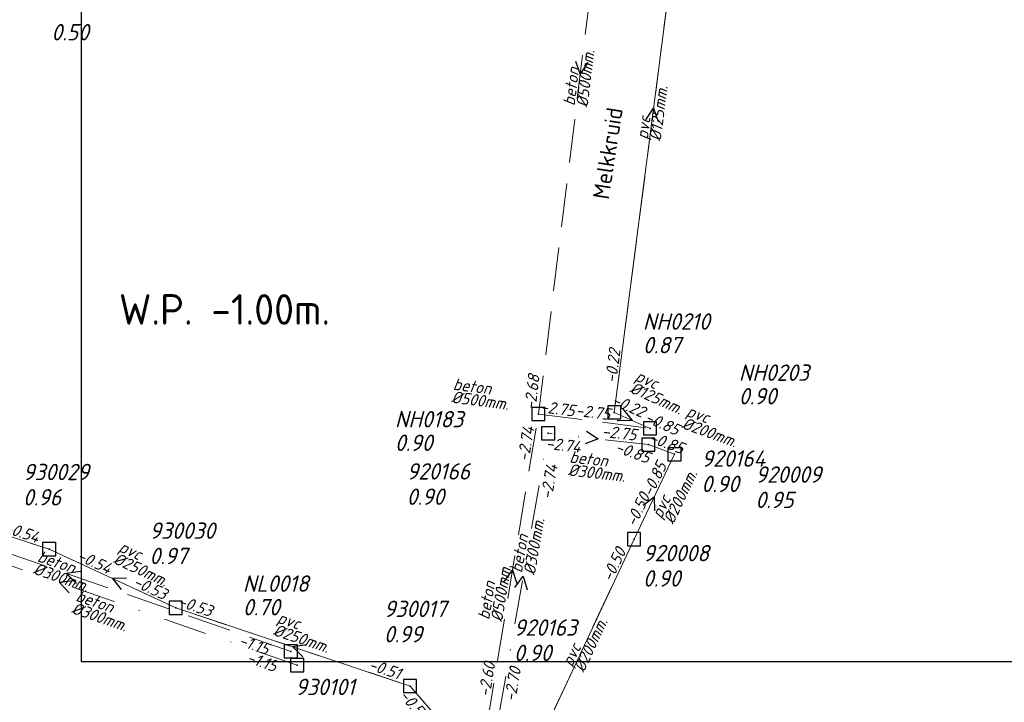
# Model space of a CAD drawing. Header units: metres. Extents: x 152202 to 157341, y 461610 to 468701.
# Tile 222 of 238: x 154334 to 154447, y 468397 to 468475. Entities that reach past the tile are written whole.
import ezdxf
from ezdxf.enums import TextEntityAlignment as Align
from ezdxf.lldxf.tags import DXFTag

# ---------------------------------------------------------------- set-up
doc = ezdxf.new("R2010")
doc.units = ezdxf.units.M
doc.header["$PDMODE"] = 64
doc.header["$PDSIZE"] = 1.5
doc.linetypes.add('RI-HWA', pattern=[7.4, 5, -2.4])
doc.linetypes.add('RI-VWA', pattern=[11, 5, -3, 0, -3])
doc.layers.get('0').update_dxf_attribs({"linetype": 'CONTINUOUS'})
doc.layers.get('DEFPOINTS').update_dxf_attribs({"linetype": 'CONTINUOUS'})
for name, color, linetype, lineweight in [('B-OI-RI-DRUK-G', 190, 'RI-PERS', 18), ('B-OI-RI-HWA-BOB-T18', 150, 'CONTINUOUS', 18), ('B-OI-RI-HWA-MATERIAAL-T18', 150, 'CONTINUOUS', 18), ('B-OI-RI-HWA-PUTDEKSELHOOGTE-T25', 150, 'CONTINUOUS', 25), ('B-OI-RI-HWA-PUTNUMMER-T25', 150, 'CONTINUOUS', 25), ('B-OI-RI-HWA_DIAMETER-T18', 150, 'CONTINUOUS', 18), ('B-OI-RI-HWA_RIOOLPUT-S', 150, 'CONTINUOUS', 25), ('B-OI-RI-HWA_TRANSPORTLEIDING-G', 150, 'RI-HWA', 18), ('B-OI-RI-STROOMRICHTING-S', 252, 'CONTINUOUS', 25), ('B-OI-RI-VWA-BOB-T18', 34, 'CONTINUOUS', 18), ('B-OI-RI-VWA-DIAMETER-T18', 34, 'CONTINUOUS', 18), ('B-OI-RI-VWA-MATERIAAL-T18', 34, 'CONTINUOUS', 18), ('B-OI-RI-VWA_PUTDEKSELHOOGTE-T25', 34, 'CONTINUOUS', 25), ('B-OI-RI-VWA_PUTNUMMER-T25', 34, 'CONTINUOUS', 25), ('B-OI-RI-VWA_RIOOLPUT-S', 34, 'CONTINUOUS', 25), ('B-OI-RI-VWA_TRANSPORTLEIDING-G', 34, 'RI-VWA', 18), ('B-OI-WH-WATERPEIL-T35', 3, 'CONTINUOUS', 35), ('B-RO-OG-TOPOGRAFIE-T18', 2, 'CONTINUOUS', 18)]:
    doc.layers.add(name, color=color, linetype=linetype, lineweight=lineweight)
doc.styles.add('NLCS-ISO-M200-T18', font='NLCS-ISO.ttf', dxfattribs={"height": 360})
doc.styles.add('NLCS-ISO-M750-T18_CURSIEF', font='NLCS-ISO.ttf', dxfattribs={"oblique": 15, "height": 1.35})
doc.styles.add('NLCS-ISO-M750-T25_CURSIEF', font='NLCS-ISO.ttf', dxfattribs={"oblique": 15, "height": 1.875})
doc.styles.add('NLCS-ISO-M750-T35', font='NLCS-ISO.ttf', dxfattribs={"height": 2.625})
tags = doc.linetypes.add('RI-PERS', pattern='A,7,-2,["P",Standard,S=1.8,R=0,X=-0.5,Y=-0.9],-2,7,-2,[102,NLCS.SHX,S=1,R=180,X=0,Y=0],-2', length=22).pattern_tags.tags
tags[6] = DXFTag(74, 10)

# ---------------------------------------------------------------- blocks, each defined once
blk = doc.blocks.new('ACMAP_ANN_TEMPLATE_hwa-diam')
at = {"style": 'NLCS-ISO-M750-T18_CURSIEF', "oblique": 15}
blk.add_attdef('hwa-diam', (-3.7, -1.3), '', height=1.35, dxfattribs=at)
blk = doc.blocks.new('ACMAP_ANN_TEMPLATE_hwa-materiaal')
at = {"style": 'NLCS-ISO-M750-T18_CURSIEF', "oblique": 15}
blk.add_attdef('hwa-mat', (-3.7, 0.2), '', height=1.35, dxfattribs=at)
blk = doc.blocks.new('ACMAP_ANN_TEMPLATE_hwa-nap-l')
at = {"style": 'NLCS-ISO-M750-T18_CURSIEF', "oblique": 15}
blk.add_attdef('hwa-nap-l', (3.3, 0.2), '', height=1.35, dxfattribs=at)
blk = doc.blocks.new('ACMAP_ANN_TEMPLATE_hwa-nap-r')
at = {"style": 'NLCS-ISO-M750-T18_CURSIEF', "oblique": 15}
blk.add_attdef('hwa-nap-r', (-5.6, 0.2), '', height=1.35, dxfattribs=at)
blk = doc.blocks.new('ACMAP_ANN_TEMPLATE_vwa-diam')
at = {"style": 'NLCS-ISO-M750-T18_CURSIEF', "oblique": 15}
blk.add_attdef('vwa-diam', (0.3, -1.3), '', height=1.35, dxfattribs=at)
blk = doc.blocks.new('ACMAP_ANN_TEMPLATE_vwa-materiaal')
at = {"style": 'NLCS-ISO-M750-T18_CURSIEF', "oblique": 15}
blk.add_attdef('vwa-mat', (0.3, 0.2), '', height=1.35, dxfattribs=at)
blk = doc.blocks.new('ACMAP_ANN_TEMPLATE_vwa-nap-l')
at = {"style": 'NLCS-ISO-M750-T18_CURSIEF', "oblique": 15}
blk.add_attdef('vwa-nap-l', (3.3, 0.2), '', height=1.35, dxfattribs=at)
blk = doc.blocks.new('ACMAP_ANN_TEMPLATE_vwa-nap-r')
at = {"style": 'NLCS-ISO-M750-T18_CURSIEF', "oblique": 15}
blk.add_attdef('vwa-nap-r', (-5.6, 0.2), '', height=1.35, dxfattribs=at)
blk = doc.blocks.new('ACMAP_ANN_TEMPLATE_hwa-puth')
at = {"color": 0, "linetype": 'ByBlock', "style": 'NLCS-ISO-M750-T25_CURSIEF', "oblique": 15}
blk.add_attdef('hwa-puth', (-9, -6.8), '', height=1.88, dxfattribs=at)
blk = doc.blocks.new('ACMAP_ANN_TEMPLATE_hwa-putnr')
at = {"color": 0, "linetype": 'ByBlock', "style": 'NLCS-ISO-M750-T25_CURSIEF', "oblique": 15}
blk.add_attdef('hwa-putnr', (-9, -4.1), '', height=1.88, dxfattribs=at)
blk = doc.blocks.new('ACMAP_ANN_TEMPLATE_vwa-puth')
at = {"style": 'NLCS-ISO-M750-T25_CURSIEF', "oblique": 15}
blk.add_attdef('vwa-puth', (-3, 5), '', height=1.88, dxfattribs=at)
blk = doc.blocks.new('ACMAP_ANN_TEMPLATE_vwa-putnr')
at = {"style": 'NLCS-ISO-M750-T25_CURSIEF', "oblique": 15}
blk.add_attdef('vaw-putnr', (-3, 7.9), '', height=1.88, dxfattribs=at)

msp = doc.modelspace()

# ---------------------------------------------------------------- linework, layer by layer
at = {"layer": 'B-OI-RI-DRUK-G'}
for p, q in [((154402.5, 468430.2), (154411.5, 468499.9)), ((154406.6, 468428.36), (154402.5, 468430.2)), ((154409.4, 468425.4), (154406.4, 468426.5)), ((154404.76, 468415.67), (154409.4, 468425.4)), ((154314.5, 468422.1), (154337.74, 468414.53)), ((154390.63, 468385.53), (154404.76, 468415.67)), ((154337.74, 468414.53), (154352.24, 468407.81)), ((154379.1, 468398.85), (154352.24, 468407.81)), ((154390.63, 468385.53), (154379.1, 468398.85))]:
    msp.add_line(p, q, dxfattribs=at)
at = {"layer": 'B-OI-RI-HWA_RIOOLPUT-S', "transparency": 33554623}
for p in [(154393.8, 468430), (154402.5, 468430.2), (154406.6, 468428.36), (154365.43, 468402.82)]:
    msp.add_point(p, dxfattribs=at)
at = {"layer": 'B-OI-RI-HWA_TRANSPORTLEIDING-G', "transparency": 33554623}
for p, q in [((154403.4, 468507.84), (154393.8, 468430)), ((154402.5, 468430.2), (154411.5, 468499.9)), ((154387.88, 468394.26), (154393.8, 468430)), ((154393.8, 468430), (154406.6, 468428.36)), ((154406.6, 468428.36), (154402.5, 468430.2)), ((154365.43, 468402.82), (154314.04, 468420.68))]:
    msp.add_line(p, q, dxfattribs=at)
at = {"layer": 'B-OI-RI-STROOMRICHTING-S', "transparency": 33554623}
for points in [[(154398.06, 468470.44), (154398.6, 468468.92), (154399.49, 468470.26)], [(154406.1, 468463.71), (154407, 468465.05), (154407.53, 468463.53)], [(154403.45, 468430.63), (154404.55, 468429.28), (154402.81, 468429.21)], [(154399.31, 468428.03), (154400.66, 468427.15), (154399.15, 468426.6)], [(154405.81, 468419.55), (154407.08, 468420.54), (154407.11, 468418.93)], [(154341.33, 468411.96), (154339.73, 468411.75), (154340.86, 468410.6)], [(154346.6, 468411.22), (154344.99, 468411.17), (154345.99, 468409.91)], [(154389.89, 468410.83), (154390.84, 468412.13), (154391.32, 468410.59)], [(154391.1, 468410.13), (154392.05, 468411.42), (154392.52, 468409.88)], [(154340.51, 468410.9), (154338.92, 468410.7), (154340.04, 468409.54)], [(154367.26, 468403.56), (154365.67, 468403.33), (154366.81, 468402.19)]]:
    msp.add_lwpolyline(points, dxfattribs=at)
at = {"layer": 'B-OI-RI-VWA_RIOOLPUT-S', "transparency": 33554623}
for p in [(154394.92, 468427.8), (154406.4, 468426.5), (154409.4, 468425.4), (154404.76, 468415.67), (154337.74, 468414.53), (154352.24, 468407.81), (154366.16, 468401.24), (154379.1, 468398.85)]:
    msp.add_point(p, dxfattribs=at)
at = {"layer": 'B-OI-RI-VWA_TRANSPORTLEIDING-G', "transparency": 33554623}
for p, q in [((154389.19, 468395.04), (154394.92, 468427.8)), ((154406.4, 468426.5), (154394.92, 468427.8)), ((154409.4, 468425.4), (154406.4, 468426.5)), ((154404.76, 468415.67), (154409.4, 468425.4)), ((154314.5, 468422.1), (154337.74, 468414.53)), ((154366.16, 468401.24), (154311.67, 468420.15)), ((154390.63, 468385.53), (154404.76, 468415.67)), ((154337.74, 468414.53), (154352.24, 468407.81)), ((154379.1, 468398.85), (154352.24, 468407.81)), ((154390.63, 468385.53), (154379.1, 468398.85))]:
    msp.add_line(p, q, dxfattribs=at)
at = {"layer": 'DEFPOINTS', "flags": 128}
msp.add_lwpolyline([(154538.475, 468592.51), (154534.045, 468592.212), (154498.906, 468592.212), (154341.406, 468592.212), (154341.406, 468415.211), (154341.406, 468401.644), (154538.475, 468401.644)], close=True, dxfattribs=at)

# ---------------------------------------------------------------- block references
at = {"layer": 'B-OI-RI-HWA-BOB-T18', "transparency": 33554623}
ref = msp.add_blockref('ACMAP_ANN_TEMPLATE_hwa-nap-l', (154402.5, 468430.2), dxfattribs=dict(at, rotation=82.64240410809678))
ref.add_attrib('hwa-nap-l', '-0.22', (154402.724, 468433.498), dxfattribs={"layer": '0', "color": 0, "linetype": 'ByBlock', "height": 1.35, "rotation": 82.6424, "style": 'NLCS-ISO-M750-T18_CURSIEF', "oblique": 15})
ref = msp.add_blockref('ACMAP_ANN_TEMPLATE_hwa-nap-r', (154394.346, 468435.952), dxfattribs=dict(at, rotation=82.96922004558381))
ref.add_attrib('hwa-nap-r', '-2.68', (154393.462, 468430.418), dxfattribs={"layer": '0', "color": 0, "linetype": 'ByBlock', "height": 1.35, "rotation": 82.96922, "style": 'NLCS-ISO-M750-T18_CURSIEF', "oblique": 15})
ref = msp.add_blockref('ACMAP_ANN_TEMPLATE_hwa-nap-l', (154390.635, 468430.436), dxfattribs=dict(at, rotation=352.6987572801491))
ref.add_attrib('hwa-nap-l', '-2.75', (154393.933, 468430.215), dxfattribs={"layer": '0', "color": 0, "linetype": 'ByBlock', "height": 1.35, "rotation": 352.69876, "style": 'NLCS-ISO-M750-T18_CURSIEF', "oblique": 15})
ref = msp.add_blockref('ACMAP_ANN_TEMPLATE_hwa-nap-r', (154407.121, 468428.673), dxfattribs=dict(at, rotation=335.8303875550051))
ref.add_attrib('hwa-nap-r', '-0.22', (154402.094, 468431.149), dxfattribs={"layer": '0', "color": 0, "linetype": 'ByBlock', "height": 1.35, "rotation": 335.83039, "style": 'NLCS-ISO-M750-T18_CURSIEF', "oblique": 15})
ref = msp.add_blockref('ACMAP_ANN_TEMPLATE_hwa-nap-r', (154403.529, 468428.901), dxfattribs=dict(at, rotation=352.6987572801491))
ref.add_attrib('hwa-nap-r', '-2.75', (154398, 468429.811), dxfattribs={"layer": '0', "color": 0, "linetype": 'ByBlock', "height": 1.35, "rotation": 352.69876, "style": 'NLCS-ISO-M750-T18_CURSIEF', "oblique": 15})
ref = msp.add_blockref('ACMAP_ANN_TEMPLATE_hwa-nap-l', (154402.794, 468430.335), dxfattribs=dict(at, rotation=335.8303875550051))
ref.add_attrib('hwa-nap-l', '-0.85', (154405.886, 468429.166), dxfattribs={"layer": '0', "color": 0, "linetype": 'ByBlock', "height": 1.35, "rotation": 335.83039, "style": 'NLCS-ISO-M750-T18_CURSIEF', "oblique": 15})
ref = msp.add_blockref('ACMAP_ANN_TEMPLATE_hwa-nap-r', (154393.8, 468430), dxfattribs=dict(at, rotation=80.59487994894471))
ref.add_attrib('hwa-nap-r', '-2.74', (154392.688, 468424.508), dxfattribs={"layer": '0', "color": 0, "linetype": 'ByBlock', "height": 1.35, "rotation": 80.59488, "style": 'NLCS-ISO-M750-T18_CURSIEF', "oblique": 15})
ref = msp.add_blockref('ACMAP_ANN_TEMPLATE_hwa-nap-l', (154356.184, 468404.43), dxfattribs=dict(at, rotation=340.83569595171))
ref.add_attrib('hwa-nap-l', '-1.15', (154359.367, 468403.535), dxfattribs={"layer": '0', "color": 0, "linetype": 'ByBlock', "height": 1.35, "rotation": 340.8357, "style": 'NLCS-ISO-M750-T18_CURSIEF', "oblique": 15})
ref = msp.add_blockref('ACMAP_ANN_TEMPLATE_hwa-nap-l', (154387.88, 468394.26), dxfattribs=dict(at, rotation=80.59487994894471))
ref.add_attrib('hwa-nap-l', '-2.60', (154388.222, 468397.548), dxfattribs={"layer": '0', "color": 0, "linetype": 'ByBlock', "height": 1.35, "rotation": 80.59488, "style": 'NLCS-ISO-M750-T18_CURSIEF', "oblique": 15})
at = {"layer": 'B-OI-RI-HWA-MATERIAAL-T18', "transparency": 33554623}
ref = msp.add_blockref('ACMAP_ANN_TEMPLATE_hwa-materiaal', (154398.6, 468468.92), dxfattribs=dict(at, rotation=82.96922004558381))
ref.add_attrib('hwa-mat', 'beton', (154397.949, 468465.272), dxfattribs={"layer": '0', "color": 0, "linetype": 'ByBlock', "height": 1.35, "rotation": 82.96922, "style": 'NLCS-ISO-M750-T18_CURSIEF', "oblique": 15})
ref = msp.add_blockref('ACMAP_ANN_TEMPLATE_hwa-materiaal', (154407, 468465.05), dxfattribs=dict(at, rotation=82.64240410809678))
ref.add_attrib('hwa-mat', 'pvc', (154406.328, 468461.406), dxfattribs={"layer": '0', "color": 0, "linetype": 'ByBlock', "height": 1.35, "rotation": 82.6424, "style": 'NLCS-ISO-M750-T18_CURSIEF', "oblique": 15})
ref = msp.add_blockref('ACMAP_ANN_TEMPLATE_hwa-materiaal', (154408.075, 468432.193), dxfattribs=dict(at, rotation=335.8303875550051))
ref.add_attrib('hwa-mat', 'pvc', (154404.781, 468433.891), dxfattribs={"layer": '0', "color": 0, "linetype": 'ByBlock', "height": 1.35, "rotation": 335.83039, "style": 'NLCS-ISO-M750-T18_CURSIEF', "oblique": 15})
ref = msp.add_blockref('ACMAP_ANN_TEMPLATE_hwa-materiaal', (154387.606, 468432.129), dxfattribs=dict(at, rotation=352.6987572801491))
ref.add_attrib('hwa-mat', 'beton', (154383.962, 468432.797), dxfattribs={"layer": '0', "color": 0, "linetype": 'ByBlock', "height": 1.35, "rotation": 352.69876, "style": 'NLCS-ISO-M750-T18_CURSIEF', "oblique": 15})
ref = msp.add_blockref('ACMAP_ANN_TEMPLATE_hwa-materiaal', (154339.735, 468411.75), dxfattribs=dict(at, rotation=340.83569595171))
ref.add_attrib('hwa-mat', 'beton', (154336.306, 468413.154), dxfattribs={"layer": '0', "color": 0, "linetype": 'ByBlock', "height": 1.35, "rotation": 340.8357, "style": 'NLCS-ISO-M750-T18_CURSIEF', "oblique": 15})
ref = msp.add_blockref('ACMAP_ANN_TEMPLATE_hwa-materiaal', (154388.962, 468410.001), dxfattribs=dict(at, rotation=80.59487994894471))
ref.add_attrib('hwa-mat', 'beton', (154388.16, 468406.384), dxfattribs={"layer": '0', "color": 0, "linetype": 'ByBlock', "height": 1.35, "rotation": 80.59488, "style": 'NLCS-ISO-M750-T18_CURSIEF', "oblique": 15})
at = {"layer": 'B-OI-RI-HWA-PUTDEKSELHOOGTE-T25', "transparency": 33554623}
for p, values in [((154347, 468479.61), {'hwa-puth': '0.50'}), ((154414.772, 468443.764), {'hwa-puth': '0.87'}), ((154425.765, 468437.907), {'hwa-puth': '0.90'}), ((154386.358, 468432.576), {'hwa-puth': '0.90'}), ((154368.937, 468413.742), {'hwa-puth': '0.70'})]:
    msp.add_blockref('ACMAP_ANN_TEMPLATE_hwa-puth', p, dxfattribs=at).add_auto_attribs(values)
at = {"layer": 'B-OI-RI-HWA-PUTNUMMER-T25', "transparency": 33554623}
for p, values in [((154414.772, 468443.764), {'hwa-putnr': 'NH0210'}), ((154425.765, 468437.907), {'hwa-putnr': 'NH0203'}), ((154386.358, 468432.576), {'hwa-putnr': 'NH0183'}), ((154368.937, 468413.742), {'hwa-putnr': 'NL0018'})]:
    msp.add_blockref('ACMAP_ANN_TEMPLATE_hwa-putnr', p, dxfattribs=at).add_auto_attribs(values)
at = {"layer": 'B-OI-RI-HWA_DIAMETER-T18', "transparency": 33554623}
ref = msp.add_blockref('ACMAP_ANN_TEMPLATE_hwa-diam', (154398.6, 468468.92), dxfattribs=dict(at, rotation=82.96922004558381))
ref.add_attrib('hwa-diam', '%%c500mm.', (154399.437, 468465.089), dxfattribs={"layer": '0', "color": 0, "linetype": 'ByBlock', "height": 1.35, "rotation": 82.96922, "style": 'NLCS-ISO-M750-T18_CURSIEF', "oblique": 15})
ref = msp.add_blockref('ACMAP_ANN_TEMPLATE_hwa-diam', (154407, 468465.05), dxfattribs=dict(at, rotation=82.64240410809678))
ref.add_attrib('hwa-diam', '%%c125mm.', (154407.815, 468461.214), dxfattribs={"layer": '0', "color": 0, "linetype": 'ByBlock', "height": 1.35, "rotation": 82.6424, "style": 'NLCS-ISO-M750-T18_CURSIEF', "oblique": 15})
ref = msp.add_blockref('ACMAP_ANN_TEMPLATE_hwa-diam', (154408.075, 468432.193), dxfattribs=dict(at, rotation=335.8303875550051))
ref.add_attrib('hwa-diam', '%%c125mm.', (154404.167, 468432.522), dxfattribs={"layer": '0', "color": 0, "linetype": 'ByBlock', "height": 1.35, "rotation": 335.83039, "style": 'NLCS-ISO-M750-T18_CURSIEF', "oblique": 15})
ref = msp.add_blockref('ACMAP_ANN_TEMPLATE_hwa-diam', (154387.606, 468432.129), dxfattribs=dict(at, rotation=352.6987572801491))
ref.add_attrib('hwa-diam', '%%c500mm.', (154383.771, 468431.31), dxfattribs={"layer": '0', "color": 0, "linetype": 'ByBlock', "height": 1.35, "rotation": 352.69876, "style": 'NLCS-ISO-M750-T18_CURSIEF', "oblique": 15})
ref = msp.add_blockref('ACMAP_ANN_TEMPLATE_hwa-diam', (154388.962, 468410.001), dxfattribs=dict(at, rotation=80.59487994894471))
ref.add_attrib('hwa-diam', '%%c500mm.', (154389.64, 468406.139), dxfattribs={"layer": '0', "color": 0, "linetype": 'ByBlock', "height": 1.35, "rotation": 80.59488, "style": 'NLCS-ISO-M750-T18_CURSIEF', "oblique": 15})
ref = msp.add_blockref('ACMAP_ANN_TEMPLATE_hwa-diam', (154339.735, 468411.75), dxfattribs=dict(at, rotation=340.83569595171))
ref.add_attrib('hwa-diam', '%%c300mm.', (154335.813, 468411.737), dxfattribs={"layer": '0', "color": 0, "linetype": 'ByBlock', "height": 1.35, "rotation": 340.8357, "style": 'NLCS-ISO-M750-T18_CURSIEF', "oblique": 15})
at = {"layer": 'B-OI-RI-VWA-BOB-T18', "transparency": 33554623}
ref = msp.add_blockref('ACMAP_ANN_TEMPLATE_vwa-nap-l', (154397.713, 468427.568), dxfattribs=dict(at, rotation=353.5393240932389))
ref.add_attrib('vwa-nap-l', '-2.75', (154401.015, 468427.395), dxfattribs={"layer": '0', "color": 0, "linetype": 'ByBlock', "height": 1.35, "rotation": 353.53932, "style": 'NLCS-ISO-M750-T18_CURSIEF', "oblique": 15})
ref = msp.add_blockref('ACMAP_ANN_TEMPLATE_vwa-nap-r', (154400.13, 468425.186), dxfattribs=dict(at, rotation=353.5393240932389))
ref.add_attrib('vwa-nap-r', '-2.74', (154394.588, 468426.015), dxfattribs={"layer": '0', "color": 0, "linetype": 'ByBlock', "height": 1.35, "rotation": 353.53932, "style": 'NLCS-ISO-M750-T18_CURSIEF', "oblique": 15})
ref = msp.add_blockref('ACMAP_ANN_TEMPLATE_vwa-nap-l', (154403.215, 468427.74), dxfattribs=dict(at, rotation=339.8636965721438))
ref.add_attrib('vwa-nap-l', '-0.85', (154406.382, 468426.792), dxfattribs={"layer": '0', "color": 0, "linetype": 'ByBlock', "height": 1.35, "rotation": 339.8637, "style": 'NLCS-ISO-M750-T18_CURSIEF', "oblique": 15})
ref = msp.add_blockref('ACMAP_ANN_TEMPLATE_vwa-nap-r', (154407.673, 468423.592), dxfattribs=dict(at, rotation=339.8636965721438))
ref.add_attrib('vwa-nap-r', '-0.85', (154402.485, 468425.708), dxfattribs={"layer": '0', "color": 0, "linetype": 'ByBlock', "height": 1.35, "rotation": 339.8637, "style": 'NLCS-ISO-M750-T18_CURSIEF', "oblique": 15})
ref = msp.add_blockref('ACMAP_ANN_TEMPLATE_vwa-nap-r', (154409.4, 468425.4), dxfattribs=dict(at, rotation=64.50466272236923))
ref.add_attrib('vwa-nap-r', '-0.85', (154406.809, 468420.431), dxfattribs={"layer": '0', "color": 0, "linetype": 'ByBlock', "height": 1.35, "rotation": 64.50466, "style": 'NLCS-ISO-M750-T18_CURSIEF', "oblique": 15})
ref = msp.add_blockref('ACMAP_ANN_TEMPLATE_vwa-nap-r', (154396.489, 468425.645), dxfattribs=dict(at, rotation=80.07884552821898))
ref.add_attrib('vwa-nap-r', '-2.74', (154395.327, 468420.164), dxfattribs={"layer": '0', "color": 0, "linetype": 'ByBlock', "height": 1.35, "rotation": 80.07885, "style": 'NLCS-ISO-M750-T18_CURSIEF', "oblique": 15})
ref = msp.add_blockref('ACMAP_ANN_TEMPLATE_vwa-nap-l', (154403.682, 468413.91), dxfattribs=dict(at, rotation=64.50466272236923))
ref.add_attrib('vwa-nap-l', '-0.50', (154404.922, 468416.975), dxfattribs={"layer": '0', "color": 0, "linetype": 'ByBlock', "height": 1.35, "rotation": 64.50466, "style": 'NLCS-ISO-M750-T18_CURSIEF', "oblique": 15})
ref = msp.add_blockref('ACMAP_ANN_TEMPLATE_vwa-nap-r', (154337.74, 468414.53), dxfattribs=dict(at, rotation=341.9579388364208))
ref.add_attrib('vwa-nap-r', '-0.54', (154332.477, 468416.455), dxfattribs={"layer": '0', "color": 0, "linetype": 'ByBlock', "height": 1.35, "rotation": 341.95794, "style": 'NLCS-ISO-M750-T18_CURSIEF', "oblique": 15})
ref = msp.add_blockref('ACMAP_ANN_TEMPLATE_vwa-nap-r', (154404.76, 468415.67), dxfattribs=dict(at, rotation=64.88224292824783))
ref.add_attrib('vwa-nap-r', '-0.50', (154402.202, 468410.684), dxfattribs={"layer": '0', "color": 0, "linetype": 'ByBlock', "height": 1.35, "rotation": 64.88224, "style": 'NLCS-ISO-M750-T18_CURSIEF', "oblique": 15})
ref = msp.add_blockref('ACMAP_ANN_TEMPLATE_vwa-nap-l', (154337.74, 468414.53), dxfattribs=dict(at, rotation=335.1347166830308))
ref.add_attrib('vwa-nap-l', '-0.54', (154340.818, 468413.324), dxfattribs={"layer": '0', "color": 0, "linetype": 'ByBlock', "height": 1.35, "rotation": 335.13472, "style": 'NLCS-ISO-M750-T18_CURSIEF', "oblique": 15})
ref = msp.add_blockref('ACMAP_ANN_TEMPLATE_vwa-nap-r', (154352.24, 468407.81), dxfattribs=dict(at, rotation=335.1347166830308))
ref.add_attrib('vwa-nap-r', '-0.53', (154347.243, 468410.346), dxfattribs={"layer": '0', "color": 0, "linetype": 'ByBlock', "height": 1.35, "rotation": 335.13472, "style": 'NLCS-ISO-M750-T18_CURSIEF', "oblique": 15})
ref = msp.add_blockref('ACMAP_ANN_TEMPLATE_vwa-nap-r', (154357.646, 468406.051), dxfattribs=dict(at, rotation=341.5522533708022))
ref.add_attrib('vwa-nap-r', '-0.53', (154352.397, 468408.013), dxfattribs={"layer": '0', "color": 0, "linetype": 'ByBlock', "height": 1.35, "rotation": 341.55225, "style": 'NLCS-ISO-M750-T18_CURSIEF', "oblique": 15})
ref = msp.add_blockref('ACMAP_ANN_TEMPLATE_vwa-nap-l', (154357.084, 468402.472), dxfattribs=dict(at, rotation=340.8613770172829))
ref.add_attrib('vwa-nap-l', '-1.15', (154360.267, 468401.579), dxfattribs={"layer": '0', "color": 0, "linetype": 'ByBlock', "height": 1.35, "rotation": 340.86138, "style": 'NLCS-ISO-M750-T18_CURSIEF', "oblique": 15})
ref = msp.add_blockref('ACMAP_ANN_TEMPLATE_vwa-nap-l', (154371.045, 468401.612), dxfattribs=dict(at, rotation=341.5522533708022))
ref.add_attrib('vwa-nap-l', '-0.51', (154374.238, 468400.758), dxfattribs={"layer": '0', "color": 0, "linetype": 'ByBlock', "height": 1.35, "rotation": 341.55225, "style": 'NLCS-ISO-M750-T18_CURSIEF', "oblique": 15})
ref = msp.add_blockref('ACMAP_ANN_TEMPLATE_vwa-nap-l', (154390.779, 468393.705), dxfattribs=dict(at, rotation=80.07884552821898))
ref.add_attrib('vwa-nap-l', '-2.70', (154391.151, 468396.99), dxfattribs={"layer": '0', "color": 0, "linetype": 'ByBlock', "height": 1.35, "rotation": 80.07885, "style": 'NLCS-ISO-M750-T18_CURSIEF', "oblique": 15})
ref = msp.add_blockref('ACMAP_ANN_TEMPLATE_vwa-nap-r', (154381.292, 468393.349), dxfattribs=dict(at, rotation=310.8799752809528))
ref.add_attrib('vwa-nap-r', '-0.51', (154377.778, 468397.714), dxfattribs={"layer": '0', "color": 0, "linetype": 'ByBlock', "height": 1.35, "rotation": 310.87998, "style": 'NLCS-ISO-M750-T18_CURSIEF', "oblique": 15})
at = {"layer": 'B-OI-RI-VWA-DIAMETER-T18', "transparency": 33554623}
ref = msp.add_blockref('ACMAP_ANN_TEMPLATE_vwa-diam', (154410.305, 468429.731), dxfattribs=dict(at, rotation=339.8636965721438))
ref.add_attrib('vwa-diam', '%%c200mm.', (154410.139, 468428.407), dxfattribs={"layer": '0', "color": 0, "linetype": 'ByBlock', "height": 1.35, "rotation": 339.8637, "style": 'NLCS-ISO-M750-T18_CURSIEF', "oblique": 15})
ref = msp.add_blockref('ACMAP_ANN_TEMPLATE_vwa-diam', (154407.944, 468417.582), dxfattribs=dict(at, rotation=64.50466272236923))
ref.add_attrib('vwa-diam', '%%c200mm.', (154409.247, 468417.293), dxfattribs={"layer": '0', "color": 0, "linetype": 'ByBlock', "height": 1.35, "rotation": 64.50466, "style": 'NLCS-ISO-M750-T18_CURSIEF', "oblique": 15})
ref = msp.add_blockref('ACMAP_ANN_TEMPLATE_vwa-diam', (154396.998, 468424.292), dxfattribs=dict(at, rotation=353.5393240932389))
ref.add_attrib('vwa-diam', '%%c300mm.', (154397.149, 468422.966), dxfattribs={"layer": '0', "color": 0, "linetype": 'ByBlock', "height": 1.35, "rotation": 353.53932, "style": 'NLCS-ISO-M750-T18_CURSIEF', "oblique": 15})
ref = msp.add_blockref('ACMAP_ANN_TEMPLATE_vwa-diam', (154392.055, 468411.42), dxfattribs=dict(at, rotation=80.07884552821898))
ref.add_attrib('vwa-diam', '%%c300mm.', (154393.387, 468411.492), dxfattribs={"layer": '0', "color": 0, "linetype": 'ByBlock', "height": 1.35, "rotation": 80.07885, "style": 'NLCS-ISO-M750-T18_CURSIEF', "oblique": 15})
ref = msp.add_blockref('ACMAP_ANN_TEMPLATE_vwa-diam', (154345.256, 468414.269), dxfattribs=dict(at, rotation=335.1347166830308))
ref.add_attrib('vwa-diam', '%%c250mm.', (154344.981, 468412.963), dxfattribs={"layer": '0', "color": 0, "linetype": 'ByBlock', "height": 1.35, "rotation": 335.13472, "style": 'NLCS-ISO-M750-T18_CURSIEF', "oblique": 15})
ref = msp.add_blockref('ACMAP_ANN_TEMPLATE_vwa-diam', (154340.355, 468408.548), dxfattribs=dict(at, rotation=340.8613770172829))
ref.add_attrib('vwa-diam', '%%c300mm.', (154340.212, 468407.222), dxfattribs={"layer": '0', "color": 0, "linetype": 'ByBlock', "height": 1.35, "rotation": 340.86138, "style": 'NLCS-ISO-M750-T18_CURSIEF', "oblique": 15})
ref = msp.add_blockref('ACMAP_ANN_TEMPLATE_vwa-diam', (154397.695, 468400.6), dxfattribs=dict(at, rotation=64.88224292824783))
ref.add_attrib('vwa-diam', '%%c200mm.', (154398.999, 468400.32), dxfattribs={"layer": '0', "color": 0, "linetype": 'ByBlock', "height": 1.35, "rotation": 64.88224, "style": 'NLCS-ISO-M750-T18_CURSIEF', "oblique": 15})
ref = msp.add_blockref('ACMAP_ANN_TEMPLATE_vwa-diam', (154363.438, 468406.03), dxfattribs=dict(at, rotation=341.5522533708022))
ref.add_attrib('vwa-diam', '%%c250mm.', (154363.311, 468404.702), dxfattribs={"layer": '0', "color": 0, "linetype": 'ByBlock', "height": 1.35, "rotation": 341.55225, "style": 'NLCS-ISO-M750-T18_CURSIEF', "oblique": 15})
at = {"layer": 'B-OI-RI-VWA-MATERIAAL-T18', "transparency": 33554623}
ref = msp.add_blockref('ACMAP_ANN_TEMPLATE_vwa-materiaal', (154410.305, 468429.731), dxfattribs=dict(at, rotation=339.8636965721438))
ref.add_attrib('vwa-mat', 'pvc', (154410.655, 468429.815), dxfattribs={"layer": '0', "color": 0, "linetype": 'ByBlock', "height": 1.35, "rotation": 339.8637, "style": 'NLCS-ISO-M750-T18_CURSIEF', "oblique": 15})
ref = msp.add_blockref('ACMAP_ANN_TEMPLATE_vwa-materiaal', (154396.998, 468424.292), dxfattribs=dict(at, rotation=353.5393240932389))
ref.add_attrib('vwa-mat', 'beton', (154397.318, 468424.457), dxfattribs={"layer": '0', "color": 0, "linetype": 'ByBlock', "height": 1.35, "rotation": 353.53932, "style": 'NLCS-ISO-M750-T18_CURSIEF', "oblique": 15})
ref = msp.add_blockref('ACMAP_ANN_TEMPLATE_vwa-materiaal', (154407.944, 468417.582), dxfattribs=dict(at, rotation=64.50466272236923))
ref.add_attrib('vwa-mat', 'pvc', (154407.893, 468417.939), dxfattribs={"layer": '0', "color": 0, "linetype": 'ByBlock', "height": 1.35, "rotation": 64.50466, "style": 'NLCS-ISO-M750-T18_CURSIEF', "oblique": 15})
ref = msp.add_blockref('ACMAP_ANN_TEMPLATE_vwa-materiaal', (154392.055, 468411.42), dxfattribs=dict(at, rotation=80.07884552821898))
ref.add_attrib('vwa-mat', 'beton', (154391.91, 468411.75), dxfattribs={"layer": '0', "color": 0, "linetype": 'ByBlock', "height": 1.35, "rotation": 80.07885, "style": 'NLCS-ISO-M750-T18_CURSIEF', "oblique": 15})
ref = msp.add_blockref('ACMAP_ANN_TEMPLATE_vwa-materiaal', (154345.256, 468414.269), dxfattribs=dict(at, rotation=335.1347166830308))
ref.add_attrib('vwa-mat', 'pvc', (154345.612, 468414.324), dxfattribs={"layer": '0', "color": 0, "linetype": 'ByBlock', "height": 1.35, "rotation": 335.13472, "style": 'NLCS-ISO-M750-T18_CURSIEF', "oblique": 15})
ref = msp.add_blockref('ACMAP_ANN_TEMPLATE_vwa-materiaal', (154340.355, 468408.548), dxfattribs=dict(at, rotation=340.8613770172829))
ref.add_attrib('vwa-mat', 'beton', (154340.704, 468408.639), dxfattribs={"layer": '0', "color": 0, "linetype": 'ByBlock', "height": 1.35, "rotation": 340.86138, "style": 'NLCS-ISO-M750-T18_CURSIEF', "oblique": 15})
ref = msp.add_blockref('ACMAP_ANN_TEMPLATE_vwa-materiaal', (154363.438, 468406.03), dxfattribs=dict(at, rotation=341.5522533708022))
ref.add_attrib('vwa-mat', 'pvc', (154363.786, 468406.125), dxfattribs={"layer": '0', "color": 0, "linetype": 'ByBlock', "height": 1.35, "rotation": 341.55225, "style": 'NLCS-ISO-M750-T18_CURSIEF', "oblique": 15})
ref = msp.add_blockref('ACMAP_ANN_TEMPLATE_vwa-materiaal', (154397.695, 468400.6), dxfattribs=dict(at, rotation=64.88224292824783))
ref.add_attrib('vwa-mat', 'pvc', (154397.641, 468400.957), dxfattribs={"layer": '0', "color": 0, "linetype": 'ByBlock', "height": 1.35, "rotation": 64.88224, "style": 'NLCS-ISO-M750-T18_CURSIEF', "oblique": 15})
at = {"layer": 'B-OI-RI-VWA_PUTDEKSELHOOGTE-T25', "transparency": 33554623}
ref = msp.add_blockref('ACMAP_ANN_TEMPLATE_vwa-puth', (154415.487, 468416.066), dxfattribs=at)
ref.add_attrib('vwa-puth', '0.90', (154412.487, 468421.066), dxfattribs={"layer": '0', "color": 0, "linetype": 'ByBlock', "height": 1.875, "style": 'NLCS-ISO-M750-T25_CURSIEF', "oblique": 15})
ref = msp.add_blockref('ACMAP_ANN_TEMPLATE_vwa-puth', (154337.74, 468414.53), dxfattribs=at)
ref.add_attrib('vwa-puth', '0.96', (154334.74, 468419.53), dxfattribs={"layer": '0', "color": 0, "linetype": 'ByBlock', "height": 1.875, "style": 'NLCS-ISO-M750-T25_CURSIEF', "oblique": 15})
ref = msp.add_blockref('ACMAP_ANN_TEMPLATE_vwa-puth', (154381.708, 468414.601), dxfattribs=at)
ref.add_attrib('vwa-puth', '0.90', (154378.708, 468419.601), dxfattribs={"layer": '0', "color": 0, "linetype": 'ByBlock', "height": 1.875, "style": 'NLCS-ISO-M750-T25_CURSIEF', "oblique": 15})
ref = msp.add_blockref('ACMAP_ANN_TEMPLATE_vwa-puth', (154421.672, 468414.236), dxfattribs=at)
ref.add_attrib('vwa-puth', '0.95', (154418.672, 468419.236), dxfattribs={"layer": '0', "color": 0, "linetype": 'ByBlock', "height": 1.875, "style": 'NLCS-ISO-M750-T25_CURSIEF', "oblique": 15})
ref = msp.add_blockref('ACMAP_ANN_TEMPLATE_vwa-puth', (154352.24, 468407.81), dxfattribs=at)
ref.add_attrib('vwa-puth', '0.97', (154349.24, 468412.81), dxfattribs={"layer": '0', "color": 0, "linetype": 'ByBlock', "height": 1.875, "style": 'NLCS-ISO-M750-T25_CURSIEF', "oblique": 15})
ref = msp.add_blockref('ACMAP_ANN_TEMPLATE_vwa-puth', (154408.781, 468405.236), dxfattribs=at)
ref.add_attrib('vwa-puth', '0.90', (154405.781, 468410.236), dxfattribs={"layer": '0', "color": 0, "linetype": 'ByBlock', "height": 1.875, "style": 'NLCS-ISO-M750-T25_CURSIEF', "oblique": 15})
ref = msp.add_blockref('ACMAP_ANN_TEMPLATE_vwa-puth', (154379.1, 468398.85), dxfattribs=at)
ref.add_attrib('vwa-puth', '0.99', (154376.1, 468403.85), dxfattribs={"layer": '0', "color": 0, "linetype": 'ByBlock', "height": 1.875, "style": 'NLCS-ISO-M750-T25_CURSIEF', "oblique": 15})
ref = msp.add_blockref('ACMAP_ANN_TEMPLATE_vwa-puth', (154393.994, 468396.709), dxfattribs=at)
ref.add_attrib('vwa-puth', '0.90', (154390.994, 468401.709), dxfattribs={"layer": '0', "color": 0, "linetype": 'ByBlock', "height": 1.875, "style": 'NLCS-ISO-M750-T25_CURSIEF', "oblique": 15})
at = {"layer": 'B-OI-RI-VWA_PUTNUMMER-T25', "transparency": 33554623}
ref = msp.add_blockref('ACMAP_ANN_TEMPLATE_vwa-putnr', (154415.487, 468416.066), dxfattribs=at)
ref.add_attrib('vaw-putnr', '920164', (154412.487, 468423.966), dxfattribs={"layer": '0', "color": 0, "linetype": 'ByBlock', "height": 1.875, "style": 'NLCS-ISO-M750-T25_CURSIEF', "oblique": 15})
ref = msp.add_blockref('ACMAP_ANN_TEMPLATE_vwa-putnr', (154337.74, 468414.53), dxfattribs=at)
ref.add_attrib('vaw-putnr', '930029', (154334.74, 468422.43), dxfattribs={"layer": '0', "color": 0, "linetype": 'ByBlock', "height": 1.875, "style": 'NLCS-ISO-M750-T25_CURSIEF', "oblique": 15})
ref = msp.add_blockref('ACMAP_ANN_TEMPLATE_vwa-putnr', (154381.708, 468414.601), dxfattribs=at)
ref.add_attrib('vaw-putnr', '920166', (154378.708, 468422.501), dxfattribs={"layer": '0', "color": 0, "linetype": 'ByBlock', "height": 1.875, "style": 'NLCS-ISO-M750-T25_CURSIEF', "oblique": 15})
ref = msp.add_blockref('ACMAP_ANN_TEMPLATE_vwa-putnr', (154421.672, 468414.236), dxfattribs=at)
ref.add_attrib('vaw-putnr', '920009', (154418.672, 468422.136), dxfattribs={"layer": '0', "color": 0, "linetype": 'ByBlock', "height": 1.875, "style": 'NLCS-ISO-M750-T25_CURSIEF', "oblique": 15})
ref = msp.add_blockref('ACMAP_ANN_TEMPLATE_vwa-putnr', (154352.24, 468407.81), dxfattribs=at)
ref.add_attrib('vaw-putnr', '930030', (154349.24, 468415.71), dxfattribs={"layer": '0', "color": 0, "linetype": 'ByBlock', "height": 1.875, "style": 'NLCS-ISO-M750-T25_CURSIEF', "oblique": 15})
ref = msp.add_blockref('ACMAP_ANN_TEMPLATE_vwa-putnr', (154408.781, 468405.236), dxfattribs=at)
ref.add_attrib('vaw-putnr', '920008', (154405.781, 468413.136), dxfattribs={"layer": '0', "color": 0, "linetype": 'ByBlock', "height": 1.875, "style": 'NLCS-ISO-M750-T25_CURSIEF', "oblique": 15})
ref = msp.add_blockref('ACMAP_ANN_TEMPLATE_vwa-putnr', (154379.1, 468398.85), dxfattribs=at)
ref.add_attrib('vaw-putnr', '930017', (154376.1, 468406.75), dxfattribs={"layer": '0', "color": 0, "linetype": 'ByBlock', "height": 1.875, "style": 'NLCS-ISO-M750-T25_CURSIEF', "oblique": 15})
ref = msp.add_blockref('ACMAP_ANN_TEMPLATE_vwa-putnr', (154393.994, 468396.709), dxfattribs=at)
ref.add_attrib('vaw-putnr', '920163', (154390.994, 468404.609), dxfattribs={"layer": '0', "color": 0, "linetype": 'ByBlock', "height": 1.875, "style": 'NLCS-ISO-M750-T25_CURSIEF', "oblique": 15})
ref = msp.add_blockref('ACMAP_ANN_TEMPLATE_vwa-putnr', (154368.945, 468389.906), dxfattribs=at)
ref.add_attrib('vaw-putnr', '930101', (154365.945, 468397.806), dxfattribs={"layer": '0', "color": 0, "linetype": 'ByBlock', "height": 1.875, "style": 'NLCS-ISO-M750-T25_CURSIEF', "oblique": 15})

# ---------------------------------------------------------------- texts
at = {"layer": 'B-OI-WH-WATERPEIL-T35', "style": 'NLCS-ISO-M750-T35'}
msp.add_text('W.P. -1.00m.', height=3.5, dxfattribs=at).set_placement((154345.736, 468440.241))
at = {"layer": 'B-RO-OG-TOPOGRAFIE-T18', "style": 'NLCS-ISO-M200-T18'}
msp.add_text('Melkkruid', height=1.875, rotation=81.2, dxfattribs=at).set_placement((154401.745, 468459.879), align=Align.MIDDLE)

doc.saveas('drawing.dxf')
